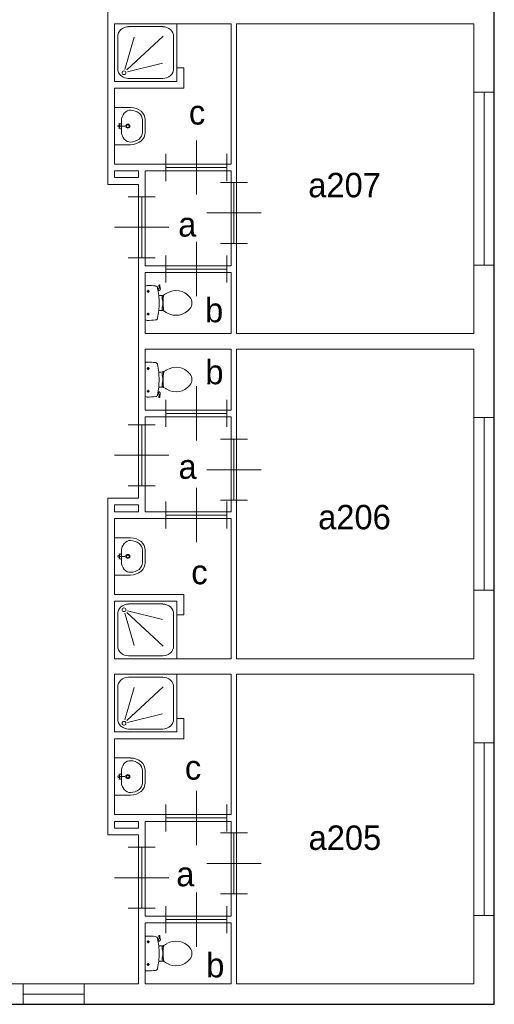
# Model space of a CAD drawing. Header units: millimetres. Extents: x -17 to 226, y -19 to 65.
# Tile 9 of 62: x 45 to 52, y 0 to 15. Entities that reach past the tile are written whole.
import ezdxf
from ezdxf.enums import TextEntityAlignment as Align

# ---------------------------------------------------------------- set-up
doc = ezdxf.new("R2010")
doc.units = ezdxf.units.MM
for name, color, linetype in [('BINNENMUUR', 7, 'Continuous'), ('BOUWKUNDE', 7, 'Continuous'), ('BUITENMUUR', 7, 'Continuous'), ('EILAND', 7, 'Continuous'), ('LABEL', 7, 'Continuous'), ('SANITAIR', 7, 'Continuous')]:
    doc.layers.add(name, color=color, linetype=linetype)
doc.styles.add('dgn000', font='dgn000.shx')

# ---------------------------------------------------------------- blocks, each defined once
blk = doc.blocks.new('DOUCHE13')
at = {"layer": 'SANITAIR', "color": 1, "linetype": 'Continuous', "lineweight": 0}
for p, q in [((0.206, 0.808), (0.71, 0.808)), ((0.046, 0.191), (0.046, 0.659)), ((0.152, 0.178), (0.289, 0.654)), ((0.718, 0.666), (0.182, 0.169)), ((0.87, 0.659), (0.87, 0.191)), ((0.191, 0.141), (0.705, 0.269)), ((0.71, 0.042), (0.206, 0.042))]:
    blk.add_line(p, q, dxfattribs=at)
at = {"layer": 'SANITAIR', "color": 1, "linetype": 'Continuous', "lineweight": 0, "flags": 128}
blk.add_lwpolyline([(0, 0.85), (0, 0), (0.916, 0), (0.916, 0.85), (0, 0.85)], dxfattribs=at)
at = {"layer": 'SANITAIR', "color": 1, "linetype": 'Continuous', "lineweight": 0}
for centre, major_axis, start_param, end_param in [((0.206, 0.659), (0.16, 0), 1.570796, 3.141593), ((0.71, 0.659), (0.16, 0), 0, 1.570796), ((0.206, 0.191), (-0.16, 0), 0, 1.570796), ((0.71, 0.191), (0.16, 0), 4.712389, 6.283185)]:
    blk.add_ellipse(centre, major_axis=major_axis, ratio=0.927948, start_param=start_param, end_param=end_param, dxfattribs=at)
blk.add_ellipse((0.138, 0.127), major_axis=(-0.0288, 0), ratio=0.927948, dxfattribs=at)
blk = doc.blocks.new('DGN_COMPLEXSHAPE22')
at = {"layer": 'SANITAIR', "color": 1, "linetype": 'Continuous', "lineweight": 0}
for p, q in [((46.81, 3.452), (46.81, 3.451)), ((46.81, 3.451), (46.81, 3.269)), ((46.81, 3.269), (46.81, 3.268))]:
    blk.add_line(p, q, dxfattribs=at)
for centre, major_axis, start_param, end_param in [((46.63, 3.456), (0.18, -0.002), 6.267651, 7.838442), ((46.63, 3.264), (-0.18, -0.002), 1.586336, 3.157127)]:
    blk.add_ellipse(centre, major_axis=major_axis, ratio=0.771034, start_param=start_param, end_param=end_param, dxfattribs=at)
blk = doc.blocks.new('DGN_COMPLEXSHAPE23')
at = {"layer": 'SANITAIR', "color": 1, "linetype": 'Continuous', "lineweight": 0}
for p, q in [((46.635, 3.635), (46.4, 3.635)), ((46.4, 3.635), (46.4, 3.085)), ((46.635, 3.635), (46.635, 3.635)), ((46.85, 3.269), (46.85, 3.451)), ((46.85, 3.451), (46.85, 3.451)), ((46.85, 3.269), (46.85, 3.269)), ((46.4, 3.085), (46.635, 3.085)), ((46.635, 3.085), (46.635, 3.085))]:
    blk.add_line(p, q, dxfattribs=at)
for centre, major_axis, start_param, end_param in [((46.63, 3.456), (-0.22, 0.002), 3.126171, 4.696962), ((46.63, 3.264), (-0.22, -0.002), 1.586223, 3.157014)]:
    blk.add_ellipse(centre, major_axis=major_axis, ratio=0.812595, start_param=start_param, end_param=end_param, dxfattribs=at)
blk = doc.blocks.new('WASTB11')
at = {"layer": 'SANITAIR', "color": 1, "linetype": 'Continuous', "lineweight": 0}
for p, q in [((0.064, 0.037), (0.089, 0.029)), ((0.065, 0), (0.082, 0.045)), ((0.065, 0), (0.153, 0)), ((0.065, 0), (0.082, -0.045)), ((0.1, -0.079), (0.1, 0.079)), ((0.064, -0.037), (0.089, -0.029))]:
    blk.add_line(p, q, dxfattribs=at)
for centre, radius in [((0.065, 0), 0.0175), ((0.195, 0), 0.03), ((0.195, 0), 0.02)]:
    blk.add_circle(centre, radius, dxfattribs=at)
for centre, major_axis, start_param, end_param in [((0.21, 0.096), (-0.04, -0.136), 3.285304, 5.05863), ((0.21, -0.096), (-0.04, 0.136), 1.224555, 2.997882)]:
    blk.add_ellipse(centre, major_axis=major_axis, ratio=0.751905, start_param=start_param, end_param=end_param, dxfattribs=at)
for name in ['DGN_COMPLEXSHAPE23', 'DGN_COMPLEXSHAPE22']:
    blk.add_blockref(name, (-46.4, -3.36), dxfattribs=at)
blk = doc.blocks.new('TOIL2B13')
at = {"layer": 'SANITAIR', "color": 1, "linetype": 'Continuous', "lineweight": 0}
for p, q in [((0, 0.254), (0, -0.242)), ((0.065, 0.179), (0.025, 0.179)), ((0.045, 0.199), (0.045, 0.158)), ((0.197, 0.217), (0.187, 0.214)), ((0.192, 0.184), (0.206, 0.189)), ((0.202, 0.187), (0.196, 0.216)), ((0.205, 0.228), (0.2, 0.265)), ((0.204, 0.27), (0.21, 0.272)), ((0.216, 0.268), (0.224, 0.216)), ((0.23, 0.117), (0.2, 0.117)), ((0.25, 0.107), (0.25, 0.063)), ((0.27, 0.107), (0.25, 0.107)), ((0.25, 0.073), (0.267, 0.073)), ((0.25, 0.063), (0.266, 0.063)), ((0.255, 0.063), (0.255, 0.041)), ((0.255, 0.041), (0.26, 0.041)), ((0.26, -0.029), (0.26, 0.041)), ((0.045, -0.137), (0.045, -0.178)), ((0.2, -0.105), (0.23, -0.105)), ((0.25, -0.095), (0.25, -0.051)), ((0.25, -0.051), (0.267, -0.051)), ((0.25, -0.061), (0.268, -0.061)), ((0.271, -0.095), (0.25, -0.095)), ((0.255, -0.051), (0.255, -0.029)), ((0.255, -0.029), (0.26, -0.029)), ((0.066, -0.157), (0.024, -0.157))]:
    blk.add_line(p, q, dxfattribs=at)
for centre in [(0.045, 0.179), (0.045, -0.157)]:
    blk.add_circle(centre, 0.012, dxfattribs=at)
for centre, radius, start, end in [((0.027, 0.22), 0.0434, 88.9808, 128.2302), ((0.028, -0.886), 1.15, 83.6509, 90), ((0.151, 0.223), 0.0335, 10.7271, 83.6509), ((-0.995, 0.006), 1.2, 5.3019, 10.7271), ((0.195, 0.227), 0.01, 281.8886, 7.2238), ((0.205, 0.266), 0.005, 105.7398, 187.2238), ((0.2, 0.213), 0.025, 285.9272, 8.4779), ((0.212, 0.268), 0.005, 8.4779, 105.7398), ((0.553, -0.235), 0.45, 121.0923, 123.8429), ((0.456, -0.074), 0.263, 39.1208, 121.0923), ((-0.992, 0.006), 1.198, 354.6981, 5.3019), ((0.231, 0.246), 0.129, 270, 303.8429), ((1.191, 0.015), 0.926, 174.3005, 186.9358), ((0.29, 0.105), 0.02, 127.7817, 174.3005), ((0.555, 0.006), 0.135, 320.8792, 39.1208), ((-0.995, 0.006), 1.2, 349.2904, 354.6981), ((0.231, -0.234), 0.129, 56.1571, 90), ((0.292, -0.094), 0.02, 186.9358, 232.58), ((0.553, 0.247), 0.45, 236.1571, 238.9077), ((0.456, 0.087), 0.263, 238.9077, 320.8792), ((0.027, -0.208), 0.0434, 231.7698, 271.0192), ((0.028, 0.899), 1.15, 270, 276.3309), ((0.151, -0.211), 0.034, 276.3309, 349.2904)]:
    blk.add_arc(centre, radius, start, end, dxfattribs=at)
blk = doc.blocks.new('TOIL2B14')
at = {"layer": 'SANITAIR', "color": 1, "linetype": 'Continuous', "lineweight": 0}
for p, q in [((0, -0.254), (0, 0.242)), ((0.066, 0.157), (0.024, 0.157)), ((0.045, 0.137), (0.045, 0.178)), ((0.2, 0.105), (0.23, 0.105)), ((0.271, 0.095), (0.25, 0.095)), ((0.25, 0.095), (0.25, 0.051)), ((0.25, 0.061), (0.268, 0.061)), ((0.25, 0.051), (0.267, 0.051)), ((0.255, 0.051), (0.255, 0.029)), ((0.255, 0.029), (0.26, 0.029)), ((0.26, 0.029), (0.26, -0.041)), ((0.23, -0.117), (0.2, -0.117)), ((0.25, -0.063), (0.266, -0.063)), ((0.25, -0.107), (0.25, -0.063)), ((0.25, -0.073), (0.267, -0.073)), ((0.27, -0.107), (0.25, -0.107)), ((0.255, -0.041), (0.26, -0.041)), ((0.255, -0.063), (0.255, -0.041)), ((0.065, -0.179), (0.025, -0.179)), ((0.045, -0.199), (0.045, -0.158)), ((0.197, -0.217), (0.187, -0.214)), ((0.192, -0.184), (0.206, -0.189)), ((0.202, -0.187), (0.196, -0.216)), ((0.205, -0.228), (0.2, -0.265)), ((0.204, -0.27), (0.21, -0.272)), ((0.216, -0.268), (0.224, -0.216))]:
    blk.add_line(p, q, dxfattribs=at)
at = {"layer": 'SANITAIR', "color": 1, "linetype": 'Continuous', "lineweight": 0, "flags": 128}
for points in [[(0, 0.242, -0.172952), (0.028, 0.251)], [(0.028, 0.251, -0.027631), (0.155, 0.244)], [(0.155, 0.244, -0.329555), (0.184, 0.217)], [(0.184, 0.217, -0.0236), (0.2, 0.105)], [(0.321, 0.138, -0.373743), (0.66, 0.079)], [(0.2, 0.104, -0.046301), (0.2, -0.117)], [(0.303, 0.127, -0.14875), (0.231, 0.105)], [(0.27, -0.107, -0.055188), (0.272, 0.097)], [(0.272, 0.097, -0.201836), (0.28, 0.11)], [(0.303, 0.127, -0.012002), (0.321, 0.138)], [(0.66, 0.079, -0.355306), (0.66, -0.091)], [(0.2, -0.117, -0.023676), (0.184, -0.23)], [(0.231, -0.117, -0.14875), (0.303, -0.139)], [(0.278, -0.121, -0.205811), (0.27, -0.107)], [(0.321, -0.15, -0.012002), (0.303, -0.139)], [(0.66, -0.091, -0.373743), (0.321, -0.15)], [(0.028, -0.264, -0.172952), (0, -0.254)], [(0.155, -0.257, -0.02771), (0.028, -0.264)], [(0.184, -0.23, -0.329382), (0.155, -0.257)], [(0.197, -0.217, -0.390563), (0.205, -0.228)], [(0.204, -0.271, -0.371321), (0.2, -0.265)], [(0.207, -0.189, -0.376626), (0.224, -0.217)], [(0.217, -0.268, -0.451842), (0.21, -0.272)]]:
    blk.add_lwpolyline(points, format="xyb", dxfattribs=at)
at = {"layer": 'SANITAIR', "color": 1, "linetype": 'Continuous', "lineweight": 0}
for centre in [(0.045, 0.157), (0.045, -0.179)]:
    blk.add_circle(centre, 0.012, dxfattribs=at)
blk = doc.blocks.new('DGN_COMPLEXSHAPE24')
at = {"layer": 'SANITAIR', "color": 1, "linetype": 'Continuous', "lineweight": 0}
for p, q in [((46.81, 6.701), (46.81, 6.702)), ((46.81, 6.519), (46.81, 6.701)), ((46.81, 6.518), (46.81, 6.519))]:
    blk.add_line(p, q, dxfattribs=at)
for centre, major_axis, start_param, end_param in [((46.63, 6.706), (-0.18, 0.002), 3.126058, 4.696849), ((46.63, 6.514), (0.18, 0.002), 4.727929, 6.29872)]:
    blk.add_ellipse(centre, major_axis=major_axis, ratio=0.771034, start_param=start_param, end_param=end_param, dxfattribs=at)
blk = doc.blocks.new('DGN_COMPLEXSHAPE25')
at = {"layer": 'SANITAIR', "color": 1, "linetype": 'Continuous', "lineweight": 0}
for p, q in [((46.4, 6.885), (46.635, 6.885)), ((46.4, 6.335), (46.4, 6.885)), ((46.635, 6.885), (46.635, 6.885)), ((46.85, 6.701), (46.85, 6.701)), ((46.85, 6.701), (46.85, 6.519)), ((46.85, 6.519), (46.85, 6.519)), ((46.635, 6.335), (46.4, 6.335)), ((46.635, 6.335), (46.635, 6.335))]:
    blk.add_line(p, q, dxfattribs=at)
for centre, major_axis, start_param, end_param in [((46.63, 6.706), (-0.22, 0.002), 3.126171, 4.696962), ((46.63, 6.514), (-0.22, -0.002), 1.586223, 3.157014)]:
    blk.add_ellipse(centre, major_axis=major_axis, ratio=0.812595, start_param=start_param, end_param=end_param, dxfattribs=at)
blk = doc.blocks.new('WASTB12')
at = {"layer": 'SANITAIR', "color": 1, "linetype": 'Continuous', "lineweight": 0}
for p, q in [((0.064, 0.037), (0.089, 0.029)), ((0.065, 0), (0.082, 0.045)), ((0.065, 0), (0.153, 0)), ((0.065, 0), (0.082, -0.045)), ((0.1, 0.079), (0.1, -0.079)), ((0.064, -0.037), (0.089, -0.029))]:
    blk.add_line(p, q, dxfattribs=at)
for centre, radius in [((0.065, 0), 0.0175), ((0.195, 0), 0.03), ((0.195, 0), 0.02)]:
    blk.add_circle(centre, radius, dxfattribs=at)
for centre, major_axis, start_param, end_param in [((0.21, 0.096), (-0.04, -0.136), 3.285304, 5.05863), ((0.21, -0.096), (-0.04, 0.136), 1.224555, 2.997882)]:
    blk.add_ellipse(centre, major_axis=major_axis, ratio=0.751905, start_param=start_param, end_param=end_param, dxfattribs=at)
for name in ['DGN_COMPLEXSHAPE25', 'DGN_COMPLEXSHAPE24']:
    blk.add_blockref(name, (-46.4, -6.61), dxfattribs=at)
blk = doc.blocks.new('DOUCHE14')
at = {"layer": 'SANITAIR', "color": 1, "linetype": 'Continuous', "lineweight": 0}
for p, q in [((0.191, -0.141), (0.705, -0.269)), ((0.71, -0.042), (0.206, -0.042)), ((0.046, -0.191), (0.046, -0.659)), ((0.152, -0.178), (0.289, -0.654)), ((0.718, -0.666), (0.182, -0.169)), ((0.87, -0.659), (0.87, -0.191)), ((0.206, -0.808), (0.71, -0.808))]:
    blk.add_line(p, q, dxfattribs=at)
at = {"layer": 'SANITAIR', "color": 1, "linetype": 'Continuous', "lineweight": 0, "flags": 128}
blk.add_lwpolyline([(0, -0.85), (0, 0), (0.916, 0), (0.916, -0.85), (0, -0.85)], dxfattribs=at)
at = {"layer": 'SANITAIR', "color": 1, "linetype": 'Continuous', "lineweight": 0}
for centre, major_axis, start_param, end_param in [((0.206, -0.191), (0.16, 0), 1.570796, 3.141593), ((0.71, -0.191), (0.16, 0), 0, 1.570796), ((0.206, -0.659), (-0.16, 0), 0, 1.570796), ((0.71, -0.659), (-0.16, 0), 1.570796, 3.141593)]:
    blk.add_ellipse(centre, major_axis=major_axis, ratio=0.927948, start_param=start_param, end_param=end_param, dxfattribs=at)
blk.add_ellipse((0.138, -0.128), major_axis=(0.0288, 0), ratio=0.927948, dxfattribs=at)
blk = doc.blocks.new('DOUCHE18')
at = {"layer": 'SANITAIR', "color": 1, "linetype": 'Continuous', "lineweight": 0}
for p, q in [((0.206, 0.808), (0.71, 0.808)), ((0.046, 0.191), (0.046, 0.659)), ((0.152, 0.178), (0.289, 0.654)), ((0.718, 0.666), (0.182, 0.169)), ((0.87, 0.659), (0.87, 0.191)), ((0.191, 0.141), (0.705, 0.269)), ((0.71, 0.042), (0.206, 0.042))]:
    blk.add_line(p, q, dxfattribs=at)
at = {"layer": 'SANITAIR', "color": 1, "linetype": 'Continuous', "lineweight": 0, "flags": 128}
blk.add_lwpolyline([(0, 0.85), (0, 0), (0.916, 0), (0.916, 0.85), (0, 0.85)], dxfattribs=at)
at = {"layer": 'SANITAIR', "color": 1, "linetype": 'Continuous', "lineweight": 0}
for centre, major_axis, start_param, end_param in [((0.206, 0.659), (0.16, 0), 1.570796, 3.141593), ((0.71, 0.659), (0.16, 0), 0, 1.570796), ((0.206, 0.191), (-0.16, 0), 0, 1.570796), ((0.71, 0.191), (0.16, 0), 4.712389, 6.283185)]:
    blk.add_ellipse(centre, major_axis=major_axis, ratio=0.927948, start_param=start_param, end_param=end_param, dxfattribs=at)
blk.add_ellipse((0.138, 0.127), major_axis=(-0.0288, 0), ratio=0.927948, dxfattribs=at)
blk = doc.blocks.new('TOIL2B18')
at = {"layer": 'SANITAIR', "color": 1, "linetype": 'Continuous', "lineweight": 0}
for p, q in [((0, 0.254), (0, -0.242)), ((0.065, 0.179), (0.025, 0.179)), ((0.045, 0.199), (0.045, 0.158)), ((0.197, 0.217), (0.187, 0.214)), ((0.192, 0.184), (0.206, 0.189)), ((0.202, 0.187), (0.196, 0.216)), ((0.205, 0.228), (0.2, 0.265)), ((0.204, 0.27), (0.21, 0.272)), ((0.216, 0.268), (0.224, 0.216)), ((0.23, 0.117), (0.2, 0.117)), ((0.25, 0.107), (0.25, 0.063)), ((0.27, 0.107), (0.25, 0.107)), ((0.25, 0.073), (0.267, 0.073)), ((0.25, 0.063), (0.266, 0.063)), ((0.255, 0.063), (0.255, 0.041)), ((0.255, 0.041), (0.26, 0.041)), ((0.26, -0.029), (0.26, 0.041)), ((0.045, -0.137), (0.045, -0.178)), ((0.2, -0.105), (0.23, -0.105)), ((0.25, -0.095), (0.25, -0.051)), ((0.25, -0.051), (0.267, -0.051)), ((0.25, -0.061), (0.268, -0.061)), ((0.271, -0.095), (0.25, -0.095)), ((0.255, -0.051), (0.255, -0.029)), ((0.255, -0.029), (0.26, -0.029)), ((0.066, -0.157), (0.024, -0.157))]:
    blk.add_line(p, q, dxfattribs=at)
for centre in [(0.045, 0.179), (0.045, -0.157)]:
    blk.add_circle(centre, 0.012, dxfattribs=at)
for centre, radius, start, end in [((0.027, 0.22), 0.0434, 88.9808, 128.2302), ((0.028, -0.886), 1.15, 83.6509, 90), ((0.151, 0.223), 0.0335, 10.7271, 83.6509), ((-0.995, 0.006), 1.2, 5.3019, 10.7271), ((0.195, 0.227), 0.01, 281.8886, 7.2238), ((0.205, 0.266), 0.005, 105.7398, 187.2238), ((0.2, 0.213), 0.025, 285.9272, 8.4779), ((0.212, 0.268), 0.005, 8.4779, 105.7398), ((0.553, -0.235), 0.45, 121.0923, 123.8429), ((0.456, -0.074), 0.263, 39.1208, 121.0923), ((-0.992, 0.006), 1.198, 354.6981, 5.3019), ((0.231, 0.246), 0.129, 270, 303.8429), ((1.191, 0.015), 0.926, 174.3005, 186.9358), ((0.29, 0.105), 0.02, 127.7817, 174.3005), ((0.555, 0.006), 0.135, 320.8792, 39.1208), ((-0.995, 0.006), 1.2, 349.2904, 354.6981), ((0.231, -0.234), 0.129, 56.1571, 90), ((0.292, -0.094), 0.02, 186.9358, 232.58), ((0.553, 0.247), 0.45, 236.1571, 238.9077), ((0.456, 0.087), 0.263, 238.9077, 320.8792), ((0.027, -0.208), 0.0434, 231.7698, 271.0192), ((0.028, 0.899), 1.15, 270, 276.3309), ((0.151, -0.211), 0.034, 276.3309, 349.2904)]:
    blk.add_arc(centre, radius, start, end, dxfattribs=at)
blk = doc.blocks.new('DGN_COMPLEXSHAPE32')
at = {"layer": 'SANITAIR', "color": 1, "linetype": 'Continuous', "lineweight": 0}
for p, q in [((46.81, 13.052), (46.81, 13.051)), ((46.81, 13.051), (46.81, 12.869)), ((46.81, 12.869), (46.81, 12.868))]:
    blk.add_line(p, q, dxfattribs=at)
for centre, major_axis, start_param, end_param in [((46.63, 13.056), (0.18, -0.002), 6.267651, 7.838442), ((46.63, 12.864), (-0.18, -0.002), 1.586336, 3.157127)]:
    blk.add_ellipse(centre, major_axis=major_axis, ratio=0.771034, start_param=start_param, end_param=end_param, dxfattribs=at)
blk = doc.blocks.new('DGN_COMPLEXSHAPE33')
at = {"layer": 'SANITAIR', "color": 1, "linetype": 'Continuous', "lineweight": 0}
for p, q in [((46.635, 13.235), (46.4, 13.235)), ((46.4, 13.235), (46.4, 12.685)), ((46.635, 13.235), (46.635, 13.235)), ((46.85, 12.869), (46.85, 13.051)), ((46.85, 13.051), (46.85, 13.051)), ((46.85, 12.869), (46.85, 12.869)), ((46.4, 12.685), (46.635, 12.685)), ((46.635, 12.685), (46.635, 12.685))]:
    blk.add_line(p, q, dxfattribs=at)
for centre, major_axis, start_param, end_param in [((46.63, 13.056), (-0.22, 0.002), 3.126171, 4.696962), ((46.63, 12.864), (-0.22, -0.002), 1.586223, 3.157014)]:
    blk.add_ellipse(centre, major_axis=major_axis, ratio=0.812595, start_param=start_param, end_param=end_param, dxfattribs=at)
blk = doc.blocks.new('WASTB16')
at = {"layer": 'SANITAIR', "color": 1, "linetype": 'Continuous', "lineweight": 0}
for p, q in [((0.064, 0.037), (0.089, 0.029)), ((0.065, 0), (0.082, 0.045)), ((0.065, 0), (0.153, 0)), ((0.065, 0), (0.082, -0.045)), ((0.1, -0.079), (0.1, 0.079)), ((0.064, -0.037), (0.089, -0.029))]:
    blk.add_line(p, q, dxfattribs=at)
for centre, radius in [((0.065, 0), 0.0175), ((0.195, 0), 0.03), ((0.195, 0), 0.02)]:
    blk.add_circle(centre, radius, dxfattribs=at)
for centre, major_axis, start_param, end_param in [((0.21, 0.096), (-0.04, -0.136), 3.285304, 5.05863), ((0.21, -0.096), (-0.04, 0.136), 1.224555, 2.997882)]:
    blk.add_ellipse(centre, major_axis=major_axis, ratio=0.751905, start_param=start_param, end_param=end_param, dxfattribs=at)
for name in ['DGN_COMPLEXSHAPE33', 'DGN_COMPLEXSHAPE32']:
    blk.add_blockref(name, (-46.4, -12.96), dxfattribs=at)
blk = doc.blocks.new('20417')
at = {"layer": 'BOUWKUNDE', "color": 1, "linetype": 'Continuous', "lineweight": 0}
for p, q in [((-0.15, 0), (0.15, 0)), ((0, 0), (0, -2.55)), ((-0.15, -2.55), (0.15, -2.55))]:
    blk.add_line(p, q, dxfattribs=at)
blk = doc.blocks.new('20418')
at = {"layer": 'BOUWKUNDE', "color": 1, "linetype": 'Continuous', "lineweight": 0}
for p, q in [((-0.15, 0), (0.15, 0)), ((0, 0), (0, -2.55)), ((-0.15, -2.55), (0.15, -2.55))]:
    blk.add_line(p, q, dxfattribs=at)
blk = doc.blocks.new('20419')
at = {"layer": 'BOUWKUNDE', "color": 1, "linetype": 'Continuous', "lineweight": 0}
for p, q in [((-0.15, 0), (0.15, 0)), ((0, 0), (0, -2.55)), ((-0.15, -2.55), (0.15, -2.55))]:
    blk.add_line(p, q, dxfattribs=at)
blk = doc.blocks.new('20457')
at = {"layer": 'BOUWKUNDE', "color": 1, "linetype": 'Continuous', "lineweight": 0}
for p, q in [((0, -0.15), (0, 0.15)), ((0.9, -0.15), (0.9, 0.15)), ((0, 0), (0.9, 0))]:
    blk.add_line(p, q, dxfattribs=at)
blk = doc.blocks.new('202115')
at = {"layer": 'BOUWKUNDE', "color": 1, "linetype": 'Continuous', "lineweight": 0}
for p, q in [((-0.2, 0), (0.2, 0)), ((0, 0), (0, -0.9)), ((-0.4, -0.45), (0, -0.45)), ((0, -0.45), (0.4, -0.45)), ((-0.2, -0.9), (0.2, -0.9))]:
    blk.add_line(p, q, dxfattribs=at)
at = {"layer": 'BOUWKUNDE', "color": 1, "linetype": 'Continuous', "lineweight": 0, "style": 'dgn000', "flags": 1}
for tag in ['type', 'soort']:
    blk.add_attdef(tag, (46.8, 1.418), '', height=0.36, dxfattribs=at)
blk = doc.blocks.new('202116')
at = {"layer": 'BOUWKUNDE', "color": 1, "linetype": 'Continuous', "lineweight": 0}
for p, q in [((0.45, 0), (0.45, 0.4)), ((0, -0.2), (0, 0.2)), ((0.9, -0.2), (0.9, 0.2)), ((0, 0), (0.9, 0)), ((0.45, -0.4), (0.45, 0))]:
    blk.add_line(p, q, dxfattribs=at)
blk = doc.blocks.new('202117')
at = {"layer": 'BOUWKUNDE', "color": 1, "linetype": 'Continuous', "lineweight": 0}
for p, q in [((0.2, 0.9), (-0.2, 0.9)), ((0, 0), (0, 0.9)), ((0, 0.45), (-0.4, 0.45)), ((0.4, 0.45), (0, 0.45)), ((0.2, 0), (-0.2, 0))]:
    blk.add_line(p, q, dxfattribs=at)
blk = doc.blocks.new('202118')
at = {"layer": 'BOUWKUNDE', "color": 1, "linetype": 'Continuous', "lineweight": 0}
for p, q in [((0.45, 0), (0.45, 0.4)), ((0, -0.2), (0, 0.2)), ((0.9, -0.2), (0.9, 0.2)), ((0, 0), (0.9, 0)), ((0.45, -0.4), (0.45, 0))]:
    blk.add_line(p, q, dxfattribs=at)
blk = doc.blocks.new('202119')
at = {"layer": 'BOUWKUNDE', "color": 1, "linetype": 'Continuous', "lineweight": 0}
for p, q in [((-0.2, 0), (0.2, 0)), ((0, 0), (0, -0.9)), ((-0.4, -0.45), (0, -0.45)), ((0, -0.45), (0.4, -0.45)), ((-0.2, -0.9), (0.2, -0.9))]:
    blk.add_line(p, q, dxfattribs=at)
blk = doc.blocks.new('202120')
at = {"layer": 'BOUWKUNDE', "color": 1, "linetype": 'Continuous', "lineweight": 0}
for p, q in [((0.45, 0), (0.45, 0.4)), ((0, -0.2), (0, 0.2)), ((0.9, -0.2), (0.9, 0.2)), ((0, 0), (0.9, 0)), ((0.45, -0.4), (0.45, 0))]:
    blk.add_line(p, q, dxfattribs=at)
blk = doc.blocks.new('202121')
at = {"layer": 'BOUWKUNDE', "color": 1, "linetype": 'Continuous', "lineweight": 0}
for p, q in [((0.45, 0), (0.45, 0.4)), ((0, -0.2), (0, 0.2)), ((0.9, -0.2), (0.9, 0.2)), ((0, 0), (0.9, 0)), ((0.45, -0.4), (0.45, 0))]:
    blk.add_line(p, q, dxfattribs=at)
blk = doc.blocks.new('202122')
at = {"layer": 'BOUWKUNDE', "color": 1, "linetype": 'Continuous', "lineweight": 0}
for p, q in [((-0.2, 0), (0.2, 0)), ((0, 0), (0, -0.9)), ((-0.4, -0.45), (0, -0.45)), ((0, -0.45), (0.4, -0.45)), ((-0.2, -0.9), (0.2, -0.9))]:
    blk.add_line(p, q, dxfattribs=at)
blk = doc.blocks.new('202123')
at = {"layer": 'BOUWKUNDE', "color": 1, "linetype": 'Continuous', "lineweight": 0}
for p, q in [((0.45, 0), (0.45, 0.4)), ((0, -0.2), (0, 0.2)), ((0.9, -0.2), (0.9, 0.2)), ((0, 0), (0.9, 0)), ((0.45, -0.4), (0.45, 0))]:
    blk.add_line(p, q, dxfattribs=at)
blk = doc.blocks.new('202124')
at = {"layer": 'BOUWKUNDE', "color": 1, "linetype": 'Continuous', "lineweight": 0}
for p, q in [((0.2, 0.9), (-0.2, 0.9)), ((0, 0), (0, 0.9)), ((0, 0.45), (-0.4, 0.45)), ((0.4, 0.45), (0, 0.45)), ((0.2, 0), (-0.2, 0))]:
    blk.add_line(p, q, dxfattribs=at)
blk = doc.blocks.new('202125')
at = {"layer": 'BOUWKUNDE', "color": 1, "linetype": 'Continuous', "lineweight": 0}
for p, q in [((-0.45, 0.4), (-0.45, 0)), ((-0.9, 0.2), (-0.9, -0.2)), ((0, 0.2), (0, -0.2)), ((0, 0), (-0.9, 0)), ((-0.45, 0), (-0.45, -0.4))]:
    blk.add_line(p, q, dxfattribs=at)
blk = doc.blocks.new('202126')
at = {"layer": 'BOUWKUNDE', "color": 1, "linetype": 'Continuous', "lineweight": 0}
for p, q in [((-0.2, 0), (0.2, 0)), ((0, 0), (0, -0.9)), ((-0.4, -0.45), (0, -0.45)), ((0, -0.45), (0.4, -0.45)), ((-0.2, -0.9), (0.2, -0.9))]:
    blk.add_line(p, q, dxfattribs=at)
blk = doc.blocks.new('AnonymousCell')
at = {"layer": 'BUITENMUUR', "color": 1, "linetype": 'Continuous', "lineweight": 30, "flags": 128}
blk.add_lwpolyline([(-24.8, -22.985), (26, -22.985), (26, 15.785), (24.8, 15.785), (24.8, 22.985), (-26, 22.985), (-26, -15.785), (-24.8, -15.785), (-24.8, -22.985)], dxfattribs=at)
at = {"layer": 'EILAND', "color": 1, "linetype": 'Continuous', "lineweight": 13, "flags": 128}
for points in [[(20.4, -10.685), (20.75, -10.685), (20.75, -10.785), (20.4, -10.785), (20.4, -10.685)], [(20.4, -15.615), (20.75, -15.615), (20.75, -15.715), (20.4, -15.715), (20.4, -15.615)], [(20.4, -20.285), (20.75, -20.285), (20.75, -20.385), (20.4, -20.385), (20.4, -20.285)]]:
    blk.add_lwpolyline(points, dxfattribs=at)

msp = doc.modelspace()

# ---------------------------------------------------------------- linework, layer by layer
at = {"layer": 'BINNENMUUR', "color": 1, "linetype": 'Continuous', "lineweight": 13, "flags": 128}
for points in [[(38.62, 5.7), (38.62, 7.3), (42.25, 7.3), (42.25, 7.75), (44.7, 7.75), (44.7, 15.806), (46.3, 15.806), (46.3, 12.1), (46.75, 12.1), (46.75, 7.47), (46.3, 7.47), (46.3, 2.5), (46.75, 2.5), (46.75, 0.3), (44.7, 0.3), (44.7, 5.25), (42.27, 5.25), (42.27, 5.7), (38.62, 5.7)], [(48.12, 14.47), (48.12, 12.4), (46.4, 12.4), (46.4, 13.52), (47.42, 13.52), (47.42, 13.82), (47.316, 13.82), (47.32, 13.62), (46.4, 13.62), (46.4, 14.47), (48.12, 14.47)], [(48.2, 14.47), (51.7, 14.47), (51.7, 9.9), (48.2, 9.9), (48.2, 14.47)], [(46.85, 12.3), (48.12, 12.3), (48.12, 10.9), (46.85, 10.9), (46.85, 12.3)], [(46.85, 9.9), (46.85, 10.8), (48.12, 10.8), (48.12, 9.9), (46.85, 9.9)], [(46.85, 9.67), (48.12, 9.67), (48.12, 8.77), (46.85, 8.77), (46.85, 9.67)], [(48.2, 9.67), (51.7, 9.67), (51.7, 5.1), (48.2, 5.1), (48.2, 9.67)], [(46.85, 8.67), (48.12, 8.67), (48.12, 7.27), (46.85, 7.27), (46.85, 8.67)], [(46.4, 7.17), (48.12, 7.17), (48.12, 5.1), (46.4, 5.1), (46.4, 5.95), (47.316, 5.95), (47.32, 5.75), (47.42, 5.75), (47.42, 6.05), (46.4, 6.05), (46.4, 7.17)], [(48.12, 2.8), (46.4, 2.8), (46.4, 3.92), (47.42, 3.92), (47.42, 4.22), (47.32, 4.22), (47.316, 4.02), (46.4, 4.02), (46.4, 4.87), (48.12, 4.87), (48.12, 2.8)], [(48.2, 4.87), (51.7, 4.87), (51.7, 0.617), (51.7, 0.3), (48.2, 0.3), (48.2, 4.87)], [(46.85, 2.7), (48.12, 2.7), (48.12, 1.3), (46.85, 1.3), (46.85, 2.7)], [(46.85, 1.2), (48.12, 1.2), (48.12, 0.3), (46.85, 0.3), (46.85, 1.2)]]:
    msp.add_lwpolyline(points, dxfattribs=at)

# ---------------------------------------------------------------- block references
at = {"color": 1, "linetype": 'Continuous', "lineweight": 0}
for name, p in [('DOUCHE18', (46.4, 13.62)), ('20417', (51.85, 13.46)), ('WASTB16', (46.4, 12.96)), ('202125', (48.056, 12.35)), ('202124', (48.16, 11.23)), ('202126', (46.8, 11.918)), ('202123', (47.156, 10.85)), ('TOIL2B18', (46.85, 10.344)), ('TOIL2B14', (46.85, 9.226)), ('202121', (47.156, 8.72)), ('20418', (51.85, 8.66)), ('202119', (46.8, 8.552)), ('202122', (48.16, 8.34)), ('202120', (47.156, 7.22)), ('WASTB12', (46.4, 6.61)), ('DOUCHE14', (46.4, 5.95)), ('DOUCHE13', (46.4, 4.02)), ('20419', (51.85, 3.86)), ('WASTB11', (46.4, 3.36)), ('202118', (47.156, 2.75)), ('202117', (48.16, 1.63)), ('202115', (46.8, 2.318)), ('202116', (47.156, 1.25)), ('TOIL2B13', (46.85, 0.744)), ('20457', (45.05, 0.15))]:
    msp.add_blockref(name, p, dxfattribs=at)
at = {"layer": 'BUITENMUUR', "color": 1, "linetype": 'Continuous', "lineweight": 30}
msp.add_blockref('AnonymousCell', (26, 22.985), dxfattribs=at)

# ---------------------------------------------------------------- texts
at = {"layer": 'LABEL', "color": 1, "linetype": 'Continuous', "lineweight": 0, "style": 'dgn000'}
for s, p in [('c', (47.496, 13.163)), ('a207', (49.256, 12.09)), ('a', (47.338, 11.51)), ('b', (47.734, 10.246)), ('b', (47.738, 9.331)), ('a', (47.343, 7.935)), ('a206', (49.402, 7.19)), ('c', (47.531, 6.379)), ('c', (47.436, 3.495)), ('a205', (49.261, 2.459)), ('a', (47.309, 1.922)), ('b', (47.751, 0.578))]:
    msp.add_text(s, height=0.36, dxfattribs=at).set_placement(p, align=Align.MIDDLE_LEFT)

doc.saveas('drawing.dxf')
